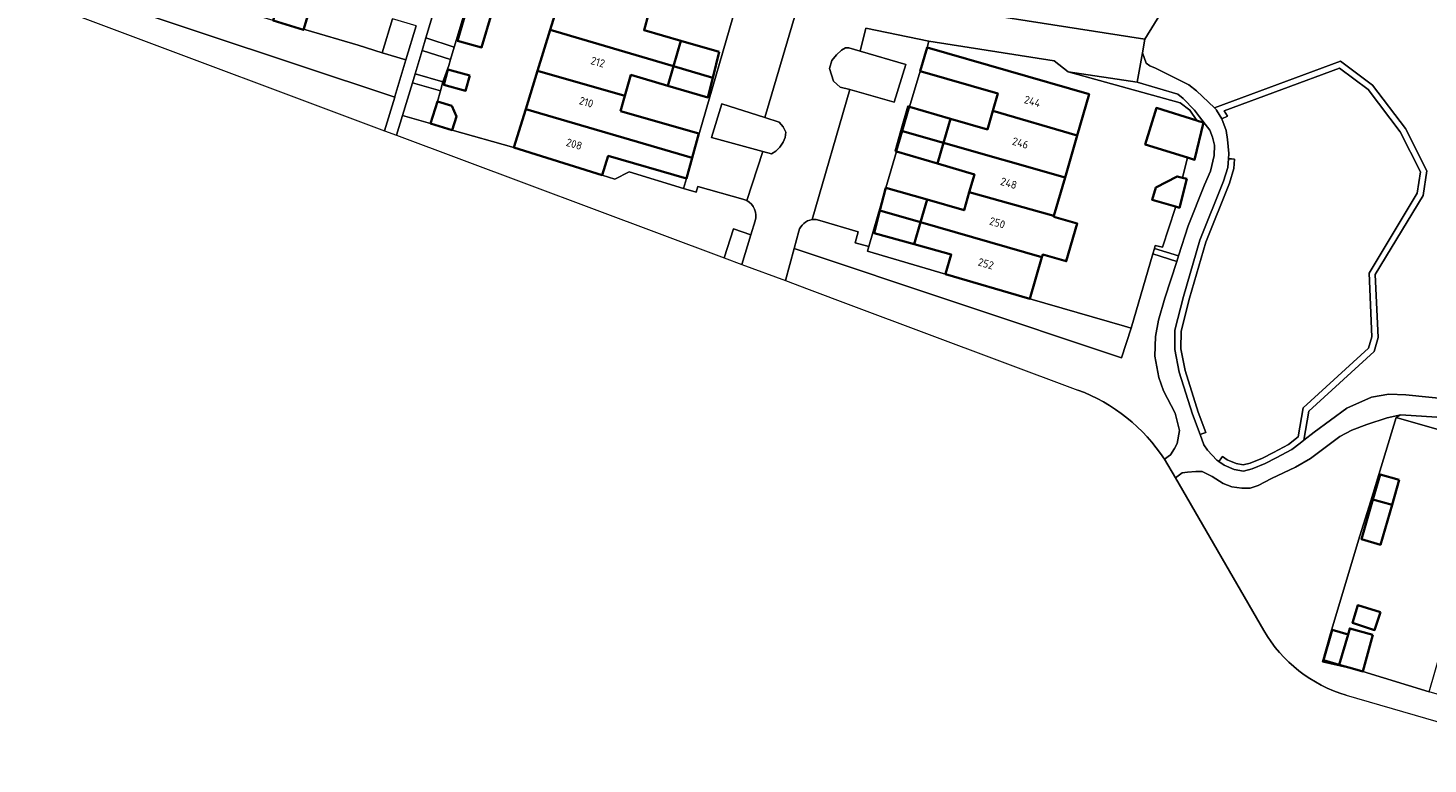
# Model space of a CAD drawing. Header units: metres. Extents: x 178952 to 185583, y 415201 to 419317.
# Tile 30 of 165: x 179996 to 180156, y 418314 to 418398. Entities that reach past the tile are written whole.
import ezdxf
from ezdxf.enums import TextEntityAlignment as Align

# ---------------------------------------------------------------- set-up
doc = ezdxf.new("R2010")
doc.units = ezdxf.units.M
for name, color, linetype, lineweight in [('B-XX-GR-BEPLANTING_CULTUUR_BODEMBEDEKKER-GV', 253, 'Continuous', 18), ('B-XX-GR-BEPLANTING_CULTUUR_BOSPLANTSOEN-GV', 253, 'Continuous', 18), ('B-XX-GR-BEPLANTING_CULTUUR_HEESTERS-GV', 253, 'Continuous', 18), ('B-XX-GR-HAAG-GV', 253, 'Continuous', 13), ('B-XX-OG-BEBOUWING-GV', 252, 'Continuous', 35), ('B-XX-OG-BEBOUWING-T18', 252, 'Continuous', 18), ('B-XX-OG-BEBOUWING_SCHUUR-GV', 252, 'Continuous', 35), ('B-XX-OG-TERREIN_CULTUURSCHEIDING-GV', 253, 'Continuous', 18), ('B-XX-OG-WEG-GV', 253, 'Continuous', 18)]:
    doc.layers.add(name, color=color, linetype=linetype, lineweight=lineweight)
doc.styles.add('NLCS-ISO-M-T18', font='NLCS-ISO.ttf', dxfattribs={"height": 1.8})

msp = doc.modelspace()

# ---------------------------------------------------------------- linework, layer by layer
at = {"layer": 'B-XX-GR-BEPLANTING_CULTUUR_BODEMBEDEKKER-GV'}
for points in [[(180004.19, 418401.287), (180004.691, 418402.95), (180001.197, 418403.975), (179996.68, 418405.3), (179995.63, 418401.62), (179998.444, 418400.567), (179999.869, 418400.034), (180003.649, 418398.62), (180036.372, 418386.378), (180037.528, 418390.215)], [(180004.19, 418401.287), (180004.691, 418402.95), (180001.197, 418403.975), (179996.68, 418405.3), (179995.63, 418401.62), (179998.444, 418400.567), (179999.869, 418400.034), (180003.649, 418398.62), (180036.372, 418386.378), (180037.528, 418390.215)], [(180095.911, 418393.958), (180090.682, 418395.478), (180089.394, 418395.852), (180089.014, 418395.841), (180088.57, 418395.587), (180088.002, 418395.061), (180087.448, 418394.398), (180087.21, 418393.503), (180087.651, 418392.039), (180088.419, 418391.377), (180089.497, 418391.073), (180094.573, 418389.64)], [(180081.894, 418386.825), (180081.459, 418387.361), (180079.822, 418387.883), (180074.898, 418389.453), (180073.702, 418385.604), (180079.583, 418384.009), (180080.584, 418383.737), (180081.059, 418384.051), (180081.535, 418384.518), (180081.906, 418385.091), (180082.14, 418385.621), (180082.192, 418386.213)]]:
    msp.add_lwpolyline(points, close=True, dxfattribs=at)
for points in [[(180077.73, 418378.395), (180077.281, 418378.57), (180072.151, 418380), (180071.961, 418379.35), (180070.531, 418379.79), (180064.32, 418381.699), (180062.687, 418380.862), (180061.221, 418381.32), (180051.141, 418384.47), (180044.103, 418386.45), (180041.629, 418387.2), (180038.418, 418388.122), (180037.742, 418385.865), (180075.16, 418371.866)], [(180075.16, 418371.866), (180076.234, 418375.166), (180078.211, 418374.494), (180078.691, 418376.071)], [(180083.146, 418372.91), (180082.171, 418369.26), (180084.869, 418368.249), (180089.645, 418366.46), (180115.561, 418356.75)], [(180125.464, 418348.828), (180126.146, 418349.357), (180126.619, 418350.052), (180126.906, 418350.655), (180127.178, 418352.121), (180126.685, 418354.085), (180125.36, 418356.664), (180124.817, 418358.162), (180124.353, 418360.615), (180124.423, 418362.853), (180124.793, 418364.737), (180125.519, 418367.248), (180126.864, 418371.445), (180124.126, 418372.303), (180121.636, 418363.808), (180120.563, 418360.443), (180083.146, 418372.91)]]:
    msp.add_lwpolyline(points, dxfattribs=at)
msp.add_arc((180076.794, 418376.647), 1.983, 343.10852, 61.82276, dxfattribs=at)
at = {"layer": 'B-XX-GR-BEPLANTING_CULTUUR_BODEMBEDEKKER-GV', "extrusion": (0, 0, -1)}
msp.add_arc((-180108.429, 418337.684), 20.356, 110.50878, 146.80802, dxfattribs=at)
at = {"layer": 'B-XX-GR-BEPLANTING_CULTUUR_BOSPLANTSOEN-GV'}
for points in [[(180125.902, 418401.24), (180123.211, 418396.85), (180122.932, 418395.288), (180123.362, 418394.094), (180123.802, 418393.787), (180124.429, 418393.523), (180128.233, 418391.618), (180129.135, 418390.932), (180131.157, 418388.996), (180145.566, 418394.316), (180149.216, 418391.594), (180152.976, 418386.626), (180155.437, 418381.786), (180155.002, 418378.991), (180149.535, 418369.935), (180149.87, 418362.755), (180149.398, 418361.157), (180141.96, 418354.344), (180141.368, 418351), (180142.549, 418351.921), (180146.309, 418354.676), (180149.096, 418355.929), (180151.082, 418356.261), (180153.04, 418356.193), (180158.28, 418355.678)], [(180125.902, 418401.24), (180123.211, 418396.85), (180122.932, 418395.288), (180123.362, 418394.094), (180123.802, 418393.787), (180124.429, 418393.523), (180128.233, 418391.618), (180129.135, 418390.932), (180131.157, 418388.996), (180145.566, 418394.316), (180149.216, 418391.594), (180152.976, 418386.626), (180155.437, 418381.786), (180155.002, 418378.991), (180149.535, 418369.935), (180149.87, 418362.755), (180149.398, 418361.157), (180141.96, 418354.344), (180141.368, 418351), (180142.549, 418351.921), (180146.309, 418354.676), (180149.096, 418355.929), (180151.082, 418356.261), (180153.04, 418356.193), (180158.28, 418355.678)], [(180147.207, 418324.853), (180143.521, 418325.702), (180144.426, 418328.938), (180147.792, 418340.074), (180149.018, 418344.069), (180151.919, 418353.594), (180152.443, 418353.927), (180150.9, 418353.571), (180148.561, 418352.803), (180146.851, 418352.144), (180145.493, 418351.418), (180142.13, 418348.907), (180140.441, 418347.945), (180137.676, 418346.622), (180136.152, 418345.822), (180135.24, 418345.529), (180134.283, 418345.516), (180133.143, 418345.691), (180132.167, 418346.074), (180130.917, 418346.88), (180129.78, 418347.429), (180129.034, 418347.436), (180128.077, 418347.377), (180127.493, 418347.266), (180126.72, 418346.719), (180136.821, 418329.25)], [(180146.218, 418321.891), (180173.421, 418314.01), (180174.248, 418316.86), (180169.591, 418318.21), (180155.691, 418322.24), (180148.11, 418324.6), (180147.207, 418324.853)]]:
    msp.add_lwpolyline(points, dxfattribs=at)
msp.add_arc((180150.69, 418337.281), 16.027, 210.07305, 253.79638, dxfattribs=at)
at = {"layer": 'B-XX-GR-BEPLANTING_CULTUUR_HEESTERS-GV'}
for points in [[(180046.745, 418404.078), (180043.392, 418405.019), (180042.61, 418402.112), (180041.078, 418396.997), (180044.322, 418395.932)], [(180023.651, 418398.97), (180014.031, 418401.85), (180005.206, 418404.645), (180004.691, 418402.95), (180004.19, 418401.287), (180037.528, 418390.215), (180037.551, 418390.292), (180038.809, 418394.466), (180036.088, 418395.286), (180033.349, 418396.162), (180027.368, 418397.894), (180027.113, 418397.968), (180027.094, 418397.904)], [(180043.698, 418393.833), (180043.898, 418394.505), (180040.641, 418395.54), (180039.85, 418392.9), (180043.027, 418391.953)], [(180042.398, 418389.736), (180042.737, 418390.931), (180039.539, 418391.862), (180038.418, 418388.122), (180041.629, 418387.2)], [(180162.568, 418352.258), (180161.968, 418352.824), (180160.691, 418353.374), (180152.443, 418353.927), (180151.919, 418353.594), (180163.781, 418350.21), (180177.671, 418346.21), (180182.371, 418345.13), (180183.811, 418344.75), (180184.501, 418347.11), (180184.441, 418347.41), (180184.231, 418347.57), (180163.091, 418350.97)]]:
    msp.add_lwpolyline(points, close=True, dxfattribs=at)
for points in [[(180100.451, 418369.99), (180091.523, 418372.628), (180091.671, 418373.16), (180090.111, 418373.55), (180090.481, 418374.83), (180086.101, 418376.14), (180085.653, 418376.236), (180085.195, 418376.221)], [(180083.68, 418374.911), (180083.146, 418372.91), (180120.563, 418360.443), (180121.636, 418363.808), (180120.889, 418364.03), (180110.091, 418367.18), (180100.451, 418369.99)]]:
    msp.add_lwpolyline(points, dxfattribs=at)
msp.add_arc((180085.484, 418374.355), 1.888, 98.81913, 162.87992, dxfattribs=at)
at = {"layer": 'B-XX-GR-HAAG-GV'}
for points in [[(180149.535, 418369.935), (180155.002, 418378.991), (180155.437, 418381.786), (180152.976, 418386.626), (180149.216, 418391.594), (180145.566, 418394.316), (180131.157, 418388.996), (180131.351, 418388.81), (180131.41, 418388.717), (180132.016, 418387.754), (180132.65, 418388.062), (180132.272, 418388.662), (180145.452, 418393.528), (180148.718, 418391.092), (180152.38, 418386.254), (180154.711, 418381.67), (180154.332, 418379.235), (180148.825, 418370.115), (180149.166, 418362.841), (180148.782, 418361.541), (180141.312, 418354.7), (180140.726, 418351.387), (180139.626, 418350.53), (180137.904, 418349.603), (180136.669, 418348.978), (180135.267, 418348.395), (180134.454, 418348.196), (180133.636, 418348.333), (180132.639, 418348.772), (180132.086, 418349.154), (180131.887, 418348.866), (180131.688, 418348.579), (180132.296, 418348.158), (180133.434, 418347.657), (180134.481, 418347.482), (180135.486, 418347.728), (180136.962, 418348.342), (180138.228, 418348.982), (180140.01, 418349.942), (180140.956, 418350.679), (180141.368, 418351), (180141.96, 418354.344), (180149.398, 418361.157), (180149.87, 418362.755)], [(180132.882, 418380.387), (180133.372, 418382.045), (180133.461, 418383.125), (180133.112, 418383.154), (180132.764, 418383.183), (180132.68, 418382.174), (180132.22, 418380.617), (180129.514, 418373.86), (180127.65, 418367.421), (180126.654, 418363.584), (180126.63, 418361.393), (180127.139, 418358.799), (180128.651, 418354.003), (180129.53, 418351.655), (180129.858, 418351.777), (180130.186, 418351.9), (180129.313, 418354.231), (180127.818, 418358.972), (180127.331, 418361.457), (180127.353, 418363.491), (180128.325, 418367.236), (180130.177, 418373.632)]]:
    msp.add_lwpolyline(points, close=True, dxfattribs=at)
at = {"layer": 'B-XX-OG-BEBOUWING-GV'}
for points in [[(180028.493, 418402.628), (180025.061, 418403.716), (180023.651, 418398.97), (180027.094, 418397.904)], [(180066.531, 418399.701), (180056.719, 418402.61), (180055.273, 418397.909), (180069.385, 418393.748), (180070.221, 418396.64), (180066.001, 418397.86)], [(180069.385, 418393.748), (180055.273, 418397.909), (180053.83, 418393.215), (180063.808, 418390.352), (180064.501, 418392.75), (180068.741, 418391.52)], [(180074.59, 418395.377), (180070.221, 418396.64), (180069.385, 418393.748), (180073.86, 418392.428)], [(180098.331, 418395.91), (180097.551, 418393.19), (180106.421, 418390.64), (180105.851, 418388.672), (180115.486, 418385.832), (180116.851, 418390.55)], [(180073.86, 418392.428), (180069.385, 418393.748), (180068.741, 418391.52), (180073.308, 418390.195)], [(180063.311, 418388.63), (180063.808, 418390.352), (180053.83, 418393.215), (180052.486, 418388.844), (180071.494, 418383.287), (180072.247, 418386.053)], [(180101.011, 418387.75), (180096.35, 418389.098), (180096.162, 418389.152), (180095.383, 418386.357), (180095.533, 418386.314), (180100.212, 418384.985)], [(180052.486, 418388.844), (180051.141, 418384.47), (180061.221, 418381.32), (180061.911, 418383.51), (180070.853, 418380.93), (180071.494, 418383.287)], [(180115.486, 418385.832), (180105.851, 418388.672), (180105.231, 418386.53), (180101.011, 418387.75), (180100.212, 418384.985), (180114.1, 418381.04)], [(180100.212, 418384.985), (180095.533, 418386.314), (180095.383, 418386.357), (180094.737, 418384.039), (180094.854, 418384.004), (180099.531, 418382.63)], [(180114.1, 418381.04), (180100.212, 418384.985), (180099.531, 418382.63), (180103.751, 418381.39), (180103.161, 418379.359), (180112.829, 418376.647)], [(180098.331, 418378.51), (180093.635, 418379.864), (180093.603, 418379.742), (180092.96, 418377.274), (180097.585, 418375.939)], [(180112.803, 418376.556), (180112.829, 418376.647), (180103.161, 418379.359), (180102.561, 418377.29), (180098.331, 418378.51), (180097.585, 418375.939), (180111.465, 418371.933), (180111.552, 418372.233), (180114.242, 418371.455), (180115.492, 418375.778)], [(180097.585, 418375.939), (180092.96, 418377.274), (180092.287, 418374.688), (180096.851, 418373.41)], [(180111.465, 418371.933), (180097.585, 418375.939), (180096.851, 418373.41), (180101.101, 418372.22), (180100.461, 418370.023), (180100.451, 418369.99), (180110.091, 418367.18)], [(180151.452, 418343.622), (180149.275, 418344.252), (180147.961, 418339.715), (180150.134, 418339.071)], [(180146.425, 418328.81), (180144.622, 418329.332), (180144.502, 418328.916), (180143.618, 418325.859), (180145.412, 418325.356)]]:
    msp.add_lwpolyline(points, close=True, dxfattribs=at)
at = {"layer": 'B-XX-OG-BEBOUWING_SCHUUR-GV'}
for points in [[(180048.6, 418399.858), (180045.863, 418400.692), (180044.711, 418396.654), (180047.443, 418395.907)], [(180046.093, 418392.696), (180043.591, 418393.378), (180043.116, 418391.629), (180045.618, 418390.947)], [(180044.046, 418389.237), (180042.398, 418389.736), (180041.629, 418387.2), (180044.103, 418386.45), (180044.569, 418387.987)], [(180129.936, 418387.31), (180129.36, 418387.489), (180129.16, 418387.551), (180124.534, 418388.988), (180123.26, 418384.82), (180128.101, 418383.315), (180128.902, 418383.066)], [(180127.995, 418380.882), (180127.511, 418381.003), (180126.9, 418381.155), (180124.48, 418379.91), (180124.067, 418378.478), (180126.724, 418377.711), (180127.17, 418377.582)], [(180152.276, 418346.467), (180150.099, 418347.097), (180149.275, 418344.252), (180151.452, 418343.622)], [(180150.143, 418331.349), (180147.541, 418332.151), (180146.954, 418330.135), (180149.462, 418329.323)], [(180149.261, 418328.77), (180146.627, 418329.497), (180146.425, 418328.81), (180145.412, 418325.356), (180147.207, 418324.853), (180148.11, 418324.6)]]:
    msp.add_lwpolyline(points, close=True, dxfattribs=at)
at = {"layer": 'B-XX-OG-TERREIN_CULTUURSCHEIDING-GV'}
for points in [[(180055.273, 418397.909), (180056.719, 418402.61), (180058.097, 418407.091), (180059.631, 418412.08), (180058.912, 418412.317), (180056.834, 418413.001), (180057.146, 418414.374), (180050.322, 418416.108), (180047.763, 418407.504), (180047.466, 418406.505), (180047.088, 418405.233), (180046.745, 418404.078), (180044.322, 418395.932), (180043.898, 418394.505), (180043.698, 418393.833), (180043.027, 418391.953), (180042.737, 418390.931), (180042.398, 418389.736), (180041.629, 418387.2), (180044.103, 418386.45), (180051.141, 418384.47), (180052.486, 418388.844), (180053.83, 418393.215)], [(180079.271, 418410.12), (180067.331, 418411.99), (180065.361, 418411.84), (180059.071, 418412.88), (180058.912, 418412.317), (180059.631, 418412.08), (180069.311, 418409.3), (180068.661, 418407.11), (180072.891, 418405.88), (180072.037, 418402.945), (180071.401, 418400.76), (180067.191, 418401.99), (180066.531, 418399.701), (180066.001, 418397.86), (180070.221, 418396.64), (180069.385, 418393.748), (180068.741, 418391.52), (180064.501, 418392.75), (180063.808, 418390.352), (180063.311, 418388.63), (180072.247, 418386.053), (180071.494, 418383.287)], [(180039.985, 418398.37), (180037.265, 418399.178), (180036.088, 418395.286), (180038.809, 418394.466)], [(180114.471, 418393.12), (180112.841, 418394.35), (180098.521, 418396.63), (180098.331, 418395.91), (180116.851, 418390.55), (180115.486, 418385.832), (180114.1, 418381.04), (180112.829, 418376.647), (180112.803, 418376.556), (180115.492, 418375.778), (180114.242, 418371.455), (180111.552, 418372.233), (180111.465, 418371.933), (180110.091, 418367.18), (180120.889, 418364.03), (180121.636, 418363.808), (180124.126, 418372.303), (180124.312, 418372.94), (180124.405, 418373.256), (180125.238, 418373.072), (180126.669, 418377.48), (180126.724, 418377.711), (180127.17, 418377.582), (180127.995, 418380.882), (180127.511, 418381.003), (180128.101, 418383.315), (180128.902, 418383.066), (180129.936, 418387.31), (180129.36, 418387.489), (180129.16, 418387.551), (180128.354, 418388.711), (180127.233, 418389.574)], [(180145.566, 418394.316), (180131.157, 418388.996), (180131.351, 418388.81), (180131.41, 418388.717), (180132.016, 418387.754), (180132.65, 418388.062), (180132.272, 418388.662), (180145.452, 418393.528), (180148.718, 418391.092), (180152.38, 418386.254), (180154.711, 418381.67), (180154.332, 418379.235), (180148.825, 418370.115), (180149.166, 418362.841), (180148.782, 418361.541), (180141.312, 418354.7), (180140.726, 418351.387), (180139.626, 418350.53), (180137.904, 418349.603), (180136.669, 418348.978), (180135.267, 418348.395), (180134.454, 418348.196), (180133.636, 418348.333), (180132.639, 418348.772), (180132.086, 418349.154), (180131.887, 418348.866), (180131.688, 418348.579), (180132.296, 418348.158), (180133.434, 418347.657), (180134.481, 418347.482), (180135.486, 418347.728), (180136.962, 418348.342), (180138.228, 418348.982), (180140.01, 418349.942), (180140.956, 418350.679), (180141.368, 418351), (180141.96, 418354.344), (180149.398, 418361.157), (180149.87, 418362.755), (180149.535, 418369.935), (180155.002, 418378.991), (180155.437, 418381.786), (180152.976, 418386.626), (180149.216, 418391.594)], [(180099.531, 418382.63), (180100.212, 418384.985), (180101.011, 418387.75), (180105.231, 418386.53), (180105.851, 418388.672), (180106.421, 418390.64), (180097.551, 418393.19), (180096.35, 418389.098), (180095.533, 418386.314), (180094.854, 418384.004), (180093.635, 418379.864), (180093.603, 418379.742), (180091.671, 418373.16), (180091.523, 418372.628), (180100.451, 418369.99), (180100.461, 418370.023), (180101.101, 418372.22), (180096.851, 418373.41), (180097.585, 418375.939), (180098.331, 418378.51), (180102.561, 418377.29), (180103.161, 418379.359), (180103.751, 418381.39)], [(180130.04, 418380.211), (180130.732, 418381.766), (180131.148, 418383.557), (180131.16, 418384.723), (180130.937, 418385.658), (180130.642, 418386.43), (180129.463, 418387.949), (180128.871, 418388.711), (180127.602, 418390.053), (180126.978, 418390.549), (180122.331, 418391.93), (180114.471, 418393.12), (180127.233, 418389.574), (180128.354, 418388.711), (180129.16, 418387.551), (180129.36, 418387.489), (180129.936, 418387.31), (180128.902, 418383.066), (180128.101, 418383.315), (180127.511, 418381.003), (180127.995, 418380.882), (180127.17, 418377.582), (180126.724, 418377.711), (180126.669, 418377.48), (180125.238, 418373.072), (180124.405, 418373.256), (180124.312, 418372.94), (180127.07, 418372.086), (180128.171, 418375.521)], [(180154.332, 418379.235), (180154.711, 418381.67), (180152.38, 418386.254), (180148.718, 418391.092), (180145.452, 418393.528), (180132.272, 418388.662), (180132.65, 418388.062), (180132.016, 418387.754), (180132.491, 418386.42), (180132.644, 418385.369), (180132.813, 418383.781), (180132.764, 418383.183), (180133.112, 418383.154), (180133.461, 418383.125), (180133.372, 418382.045), (180132.882, 418380.387), (180130.177, 418373.632), (180128.325, 418367.236), (180127.353, 418363.491), (180127.331, 418361.457), (180127.818, 418358.972), (180129.313, 418354.231), (180130.186, 418351.9), (180129.858, 418351.777), (180129.53, 418351.655), (180129.966, 418350.491), (180130.356, 418349.858), (180131.44, 418348.75), (180131.688, 418348.579), (180131.887, 418348.866), (180132.086, 418349.154), (180132.639, 418348.772), (180133.636, 418348.333), (180134.454, 418348.196), (180135.267, 418348.395), (180136.669, 418348.978), (180137.904, 418349.603), (180139.626, 418350.53), (180140.726, 418351.387), (180141.312, 418354.7), (180148.782, 418361.541), (180149.166, 418362.841), (180148.825, 418370.115)], [(180061.221, 418381.32), (180062.687, 418380.862), (180064.32, 418381.699), (180070.531, 418379.79), (180070.853, 418380.93), (180061.911, 418383.51)], [(180132.882, 418380.387), (180133.372, 418382.045), (180133.461, 418383.125), (180133.112, 418383.154), (180132.764, 418383.183), (180132.68, 418382.174), (180132.22, 418380.617), (180129.514, 418373.86), (180127.65, 418367.421), (180126.654, 418363.584), (180126.63, 418361.393), (180127.139, 418358.799), (180128.651, 418354.003), (180129.53, 418351.655), (180129.858, 418351.777), (180130.186, 418351.9), (180129.313, 418354.231), (180127.818, 418358.972), (180127.331, 418361.457), (180127.353, 418363.491), (180128.325, 418367.236), (180130.177, 418373.632)], [(180159.6, 418341.264), (180159.856, 418342.147), (180161.326, 418341.722), (180162.407, 418345.458), (180163.781, 418350.21), (180151.919, 418353.594), (180149.018, 418344.069), (180147.792, 418340.074), (180144.426, 418328.938), (180143.521, 418325.702), (180147.207, 418324.853), (180148.11, 418324.6), (180155.691, 418322.24), (180157.069, 418327.005), (180158.403, 418331.616), (180159.737, 418336.227), (180160.829, 418340.004), (180159.359, 418340.429)]]:
    msp.add_lwpolyline(points, close=True, dxfattribs=at)
for points in [[(180093.383, 418401.521), (180123.211, 418396.85), (180125.902, 418401.24)], [(180023.651, 418398.97), (180027.094, 418397.904), (180027.113, 418397.968), (180027.368, 418397.894), (180033.349, 418396.162), (180036.088, 418395.286), (180037.265, 418399.178)]]:
    msp.add_lwpolyline(points, dxfattribs=at)
at = {"layer": 'B-XX-OG-WEG-GV'}
for points in [[(180084.166, 418402.734), (180078.993, 418404.317), (180080.613, 418409.811), (180079.271, 418410.12), (180071.494, 418383.287), (180070.853, 418380.93), (180070.531, 418379.79), (180071.961, 418379.35), (180072.151, 418380), (180077.281, 418378.57), (180077.73, 418378.395), (180079.583, 418384.009), (180073.702, 418385.604), (180074.898, 418389.453), (180079.822, 418387.883)], [(180044.322, 418395.932), (180041.078, 418396.997), (180040.641, 418395.54), (180043.898, 418394.505)], [(180094.854, 418384.004), (180095.533, 418386.314), (180096.35, 418389.098), (180097.551, 418393.19), (180098.331, 418395.91), (180098.521, 418396.63), (180091.361, 418398.104), (180090.682, 418395.478), (180095.911, 418393.958), (180094.573, 418389.64), (180089.497, 418391.073), (180085.195, 418376.221), (180085.653, 418376.236), (180086.101, 418376.14), (180090.481, 418374.83), (180090.111, 418373.55), (180091.671, 418373.16), (180093.603, 418379.742), (180093.635, 418379.864)], [(180043.027, 418391.953), (180039.85, 418392.9), (180039.539, 418391.862), (180042.737, 418390.931)], [(180078.211, 418374.494), (180076.234, 418375.166), (180075.16, 418371.866), (180077.181, 418371.11)], [(180127.07, 418372.086), (180124.312, 418372.94), (180124.126, 418372.303), (180126.864, 418371.445)]]:
    msp.add_lwpolyline(points, close=True, dxfattribs=at)
for points in [[(180039.985, 418398.37), (180038.809, 418394.466), (180037.551, 418390.292), (180037.528, 418390.215), (180036.372, 418386.378), (180037.742, 418385.865), (180038.418, 418388.122), (180039.539, 418391.862), (180039.85, 418392.9), (180040.641, 418395.54), (180041.078, 418396.997), (180042.61, 418402.112)], [(180084.166, 418402.734), (180079.822, 418387.883), (180081.459, 418387.361), (180081.894, 418386.825), (180082.192, 418386.213), (180082.14, 418385.621), (180081.906, 418385.091), (180081.535, 418384.518), (180081.059, 418384.051), (180080.584, 418383.737), (180079.583, 418384.009), (180077.73, 418378.395)], [(180088.57, 418395.587), (180089.014, 418395.841), (180089.394, 418395.852), (180090.682, 418395.478), (180091.361, 418398.104), (180098.521, 418396.63), (180112.841, 418394.35), (180114.471, 418393.12), (180122.331, 418391.93), (180122.932, 418395.288), (180123.211, 418396.85), (180093.383, 418401.521)], [(180085.195, 418376.221), (180089.497, 418391.073), (180088.419, 418391.377), (180087.651, 418392.039), (180087.21, 418393.503), (180087.448, 418394.398), (180088.002, 418395.061), (180088.57, 418395.587)], [(180158.28, 418355.678), (180153.04, 418356.193), (180151.082, 418356.261), (180149.096, 418355.929), (180146.309, 418354.676), (180142.549, 418351.921), (180141.368, 418351), (180140.956, 418350.679), (180140.01, 418349.942), (180138.228, 418348.982), (180136.962, 418348.342), (180135.486, 418347.728), (180134.481, 418347.482), (180133.434, 418347.657), (180132.296, 418348.158), (180131.688, 418348.579), (180131.44, 418348.75), (180130.356, 418349.858), (180129.966, 418350.491), (180129.53, 418351.655), (180128.651, 418354.003), (180127.139, 418358.799), (180126.63, 418361.393), (180126.654, 418363.584), (180127.65, 418367.421), (180129.514, 418373.86), (180132.22, 418380.617), (180132.68, 418382.174), (180132.764, 418383.183), (180132.813, 418383.781), (180132.644, 418385.369), (180132.491, 418386.42), (180132.016, 418387.754), (180131.41, 418388.717), (180131.351, 418388.81), (180131.157, 418388.996), (180129.135, 418390.932), (180128.233, 418391.618), (180124.429, 418393.523), (180123.802, 418393.787), (180123.362, 418394.094), (180122.932, 418395.288), (180122.331, 418391.93), (180126.978, 418390.549), (180127.602, 418390.053), (180128.871, 418388.711), (180129.463, 418387.949), (180130.642, 418386.43), (180130.937, 418385.658), (180131.16, 418384.723), (180131.148, 418383.557), (180130.732, 418381.766), (180130.04, 418380.211), (180128.171, 418375.521), (180127.07, 418372.086), (180126.864, 418371.445), (180125.519, 418367.248), (180124.793, 418364.737), (180124.423, 418362.853), (180124.353, 418360.615), (180124.817, 418358.162), (180125.36, 418356.664), (180126.685, 418354.085), (180127.178, 418352.121), (180126.906, 418350.655), (180126.619, 418350.052), (180126.146, 418349.357), (180125.464, 418348.828), (180126.72, 418346.719), (180127.493, 418347.266), (180128.077, 418347.377), (180129.034, 418347.436), (180129.78, 418347.429), (180130.917, 418346.88), (180132.167, 418346.074), (180133.143, 418345.691), (180134.283, 418345.516), (180135.24, 418345.529), (180136.152, 418345.822), (180137.676, 418346.622), (180140.441, 418347.945), (180142.13, 418348.907), (180145.493, 418351.418), (180146.851, 418352.144), (180148.561, 418352.803), (180150.9, 418353.571), (180152.443, 418353.927), (180160.691, 418353.374)], [(180078.691, 418376.071), (180078.211, 418374.494), (180077.181, 418371.11), (180082.171, 418369.26), (180083.146, 418372.91), (180083.68, 418374.911)], [(180126.72, 418346.719), (180125.464, 418348.828)], [(180136.821, 418329.25), (180126.72, 418346.719)]]:
    msp.add_lwpolyline(points, dxfattribs=at)
at = {"layer": 'B-XX-OG-WEG-GV', "extrusion": (0, 0, -1)}
for centre, radius, start, end in [((-180076.794, 418376.647), 1.983, 118.17724, 196.89148), ((-180085.484, 418374.355), 1.888, 17.12008, 81.18087), ((-180150.69, 418337.281), 16.027, 286.20362, 329.92695)]:
    msp.add_arc(centre, radius, start, end, dxfattribs=at)
at = {"layer": 'B-XX-OG-WEG-GV'}
msp.add_arc((180108.429, 418337.684), 20.356, 33.19198, 69.49122, dxfattribs=at)

# ---------------------------------------------------------------- texts
at = {"layer": 'B-XX-OG-BEBOUWING-T18', "style": 'NLCS-ISO-M-T18'}
for s, rotation, p in [('212', 343.9, (180060.735, 418394.227)), ('210', 343.9, (180059.41, 418389.645)), ('244', 343.8, (180110.373, 418389.731)), ('208', 343.9, (180058.024, 418384.851)), ('246', 343.8, (180108.999, 418384.979)), ('248', 343.8, (180107.67, 418380.381)), ('250', 343.8, (180106.362, 418375.858)), ('252', 343.8, (180105.062, 418371.181))]:
    msp.add_text(s, height=0.9, rotation=rotation, dxfattribs=at).set_placement(p, align=Align.MIDDLE_CENTER)

doc.saveas('drawing.dxf')
